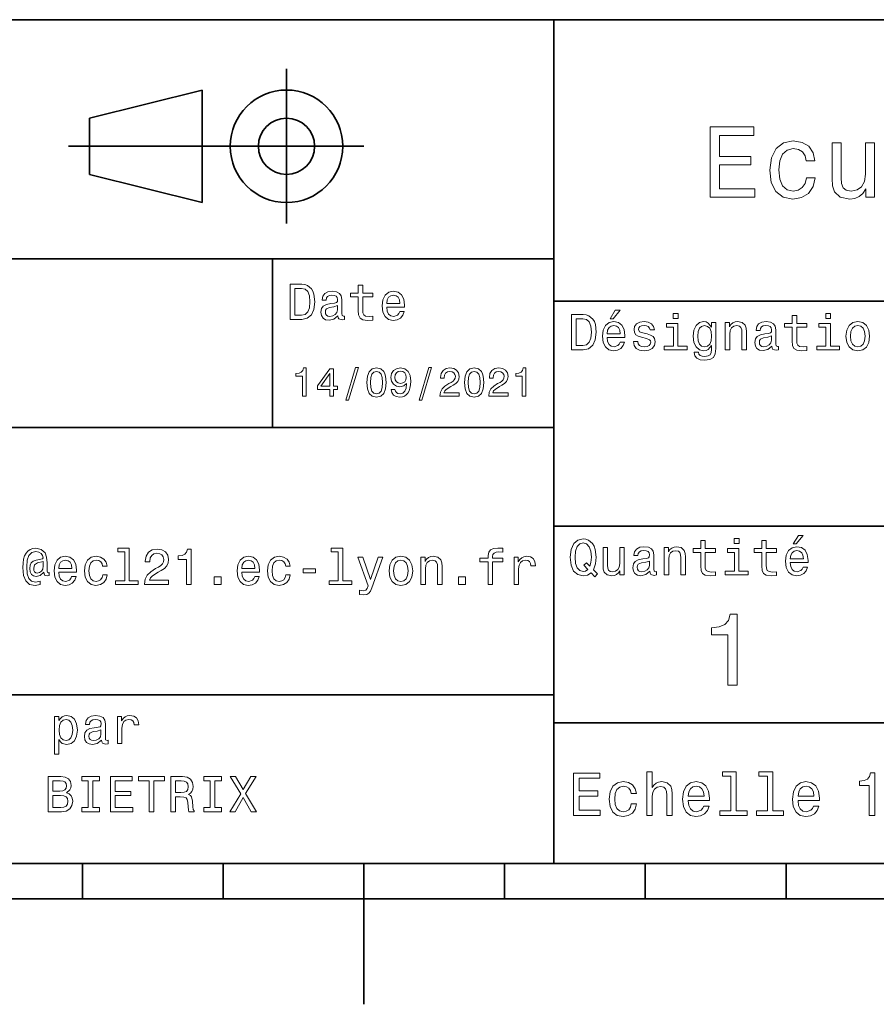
# Model space of a CAD drawing. Extents: x 0 to 297, y 0 to 210.
# Tile 4 of 7: x 124 to 185, y 0 to 70. Entities that reach past the tile are written whole.
import ezdxf

# ---------------------------------------------------------------- set-up
doc = ezdxf.new("R2010")
doc.units = 0

msp = doc.modelspace()

# ---------------------------------------------------------------- linework, layer by layer
at = {"color": 7, "lineweight": 35}
for p, q in [((97, 70), (287, 70)), ((162, 10), (162, 70)), ((127.5, 61), (148.5, 61)), ((97, 53), (162, 53)), ((162, 50), (287, 50)), ((97, 41), (162, 41)), ((162, 34), (287, 34)), ((97, 22), (162, 22)), ((162, 20), (287, 20)), ((10, 10), (287, 10)), ((97, 10), (287, 10)), ((98.5, 7.5), (198.5, 7.5))]:
    msp.add_line(p, q, dxfattribs=at)
at = {"color": 7, "lineweight": 35, "ltscale": 0.275}
msp.add_line((143, 55.5), (143, 66.5), dxfattribs=at)
at = {"color": 7, "lineweight": 35, "ltscale": 0.206155}
for p, q in [((129, 63), (137, 65)), ((137, 57), (129, 59))]:
    msp.add_line(p, q, dxfattribs=at)
at = {"color": 7, "lineweight": 35, "ltscale": 0.2}
msp.add_line((137, 65), (137, 57), dxfattribs=at)
at = {"color": 7, "lineweight": 35, "ltscale": 0.1}
msp.add_line((129, 59), (129, 63), dxfattribs=at)
at = {"color": 7, "lineweight": 35, "ltscale": 0.3}
msp.add_line((142, 41), (142, 53), dxfattribs=at)
at = {"color": 7, "lineweight": 35, "ltscale": 0.0625}
for p, q in [((128.5, 10), (128.5, 7.5)), ((138.5, 10), (138.5, 7.5)), ((158.5, 10), (158.5, 7.5)), ((168.5, 10), (168.5, 7.5)), ((178.5, 10), (178.5, 7.5))]:
    msp.add_line(p, q, dxfattribs=at)
at = {"color": 7, "lineweight": 35, "ltscale": 0.25}
msp.add_line((148.5, 10), (148.5, 0), dxfattribs=at)
at = {"color": 7, "lineweight": 13}
for points in [[(173.109512, 57.381123), (176.279541, 57.381123), (176.279541, 57.986309), (173.772339, 57.986309), (173.772339, 59.679394), (176.005768, 59.679394), (176.005768, 60.277374), (173.772339, 60.277374), (173.772339, 61.775936), (176.221893, 61.775936), (176.221893, 62.381123), (173.109512, 62.381123)], [(179.932281, 59.967579), (180.559082, 59.967579), (180.429398, 60.543945), (180.119598, 60.997837), (179.636887, 61.278816), (179.010086, 61.386887), (178.318436, 61.242794), (177.792511, 60.839336), (177.46109, 60.183716), (177.345825, 59.304752), (177.453888, 58.432995), (177.778091, 57.78458), (178.289627, 57.381123), (178.988464, 57.244236), (179.608063, 57.352303), (180.090775, 57.6549), (180.42218, 58.130402), (180.566284, 58.764408), (179.96109, 58.764408), (179.853027, 58.36095), (179.651291, 58.058357), (179.363113, 57.871037), (179.010086, 57.8134), (178.570602, 57.907059), (178.253601, 58.195244), (178.059082, 58.663544), (177.994232, 59.326366), (178.059082, 59.974781), (178.260803, 60.443081), (178.585007, 60.731266), (179.010086, 60.83213), (179.38472, 60.767288), (179.66571, 60.601585), (179.853027, 60.327808)], [(184.788177, 61.25), (184.154175, 61.25), (184.154175, 59.016571), (184.082123, 58.497837), (183.873199, 58.123196), (183.548996, 57.892651), (183.123917, 57.820602), (182.785294, 57.878242), (182.569168, 58.051151), (182.446686, 58.346542), (182.417862, 58.764408), (182.417862, 61.25), (181.783859, 61.25), (181.783859, 58.706772), (181.805481, 58.195244), (181.942368, 57.770172), (182.360229, 57.381123), (183.030258, 57.244236), (183.390488, 57.294666), (183.700287, 57.424351), (183.966858, 57.647694), (184.182999, 57.971901), (184.182999, 57.381123), (184.788177, 57.381123)], [(144.080688, 51.190563), (143.248566, 51.190563), (143.248566, 48.690563), (144.080688, 48.690563), (144.473343, 48.769814), (144.765137, 49.011169), (144.945251, 49.40382), (145.010086, 49.940563), (144.952454, 50.488113), (144.880402, 50.70425), (144.779541, 50.877163), (144.487747, 51.111313), (144.296829, 51.168949)], [(148.100861, 50.289986), (148.100861, 49.320965), (148.122482, 49.007565), (148.223343, 48.791428), (148.425079, 48.665348), (148.767288, 48.62212), (149.141937, 48.640129), (149.141937, 48.913906), (148.868149, 48.892292), (148.619598, 48.921112), (148.486313, 49.011169), (148.42868, 49.162464), (148.417862, 49.375), (148.417862, 50.289986), (149.141937, 50.289986), (149.141937, 50.560158), (148.417862, 50.560158), (148.417862, 51.125721), (148.100861, 51.125721), (148.100861, 50.560158), (147.553314, 50.560158), (147.553314, 50.289986)], [(144.055481, 50.891571), (144.329254, 50.837536), (144.516571, 50.671829), (144.628235, 50.376442), (144.664261, 49.940563), (144.624634, 49.519093), (144.51297, 49.223705), (144.322052, 49.047192), (144.055481, 48.989555), (143.583572, 48.989555), (143.583572, 50.891571)], [(146.656342, 48.942726), (146.656342, 48.931919), (146.674347, 48.809441), (146.728394, 48.722984), (146.955338, 48.654541), (147.131851, 48.683357), (147.131851, 48.928314), (147.056198, 48.917507), (146.955338, 48.96434), (146.937317, 49.108429), (146.937317, 50.109871), (146.894089, 50.365635), (146.768005, 50.54575), (146.548264, 50.65382), (146.23848, 50.693443), (145.935883, 50.650219), (145.71254, 50.52774), (145.572052, 50.336815), (145.525223, 50.084656), (145.525223, 50.063042), (145.809799, 50.063042), (145.835022, 50.21434), (145.914261, 50.322407), (146.043945, 50.387249), (146.227661, 50.412464), (146.404175, 50.394455), (146.530258, 50.34042), (146.605911, 50.246758), (146.631119, 50.117077), (146.616714, 49.965778), (146.559082, 49.890129), (146.414978, 49.854107), (146.144806, 49.825291), (145.835022, 49.760448), (145.61528, 49.645176), (145.485596, 49.465057), (145.445969, 49.19849), (145.481995, 48.960735), (145.593658, 48.784222), (145.773773, 48.67255), (146.022339, 48.632927), (146.357346, 48.708576)], [(150.121765, 49.565922), (151.389771, 49.565922), (151.393372, 49.713619), (151.335739, 50.127884), (151.177231, 50.437683), (150.925079, 50.625), (150.590057, 50.693443), (150.262253, 50.621399), (150.010086, 50.41967), (149.847977, 50.091862), (149.790344, 49.659584), (149.844376, 49.216499), (150.006485, 48.892292), (150.255051, 48.690563), (150.579254, 48.62212), (150.860229, 48.668949), (151.090775, 48.791428), (151.260086, 48.98595), (151.357346, 49.245319), (151.043945, 49.245319), (150.979111, 49.101227), (150.885452, 48.993156), (150.618881, 48.9067), (150.413544, 48.946327), (150.258652, 49.072407), (150.157776, 49.27774), (150.121765, 49.555115)], [(150.121765, 49.832493), (150.161377, 50.081055), (150.258652, 50.264771), (150.406342, 50.376442), (150.600861, 50.416069), (150.791794, 50.376442), (150.939484, 50.264771), (151.029541, 50.081055), (151.061966, 49.832493)], [(146.620316, 49.367798), (146.577087, 49.180477), (146.461823, 49.036385), (146.28891, 48.942726), (146.07637, 48.910305), (145.939484, 48.928314), (145.842224, 48.98595), (145.780975, 49.086815), (145.76297, 49.227306), (145.777374, 49.353386), (145.835022, 49.443443), (146.065567, 49.544312), (146.357346, 49.587536), (146.620316, 49.673992)], [(164.080688, 49.030979), (163.248566, 49.030979), (163.248566, 46.530979), (164.080688, 46.530979), (164.473343, 46.610229), (164.765137, 46.851585), (164.945251, 47.244236), (165.010086, 47.780979), (164.952454, 48.328529), (164.880402, 48.544666), (164.779541, 48.717579), (164.487747, 48.951729), (164.296829, 49.009365)], [(166.004318, 48.728386), (166.216858, 48.728386), (166.717575, 49.340778), (166.364548, 49.340778)], [(170.824203, 49.117435), (170.489197, 49.117435), (170.489197, 48.757202), (170.824203, 48.757202)], [(181.667145, 49.117435), (181.332138, 49.117435), (181.332138, 48.757202), (181.667145, 48.757202)], [(164.055481, 48.731987), (164.329254, 48.677952), (164.516571, 48.512245), (164.628235, 48.216858), (164.664261, 47.780979), (164.624634, 47.359509), (164.51297, 47.064121), (164.322052, 46.887608), (164.055481, 46.829971), (163.583572, 46.829971), (163.583572, 48.731987)], [(165.784576, 47.406338), (167.052597, 47.406338), (167.056198, 47.554035), (166.998566, 47.9683), (166.840057, 48.278099), (166.587891, 48.465416), (166.252884, 48.533859), (165.925079, 48.461815), (165.672913, 48.260086), (165.510803, 47.932278), (165.453171, 47.5), (165.507202, 47.056915), (165.669312, 46.732708), (165.917862, 46.530979), (166.242081, 46.462536), (166.523056, 46.509365), (166.753601, 46.631844), (166.922913, 46.826366), (167.020172, 47.085735), (166.706772, 47.085735), (166.641937, 46.941643), (166.548264, 46.833572), (166.281708, 46.747116), (166.07637, 46.786743), (165.921463, 46.912823), (165.820602, 47.118156), (165.784576, 47.395531)], [(168.623199, 47.658501), (168.317001, 47.730545), (168.090057, 47.8134), (168.014404, 47.982708), (168.036026, 48.101585), (168.111664, 48.188038), (168.234146, 48.242073), (168.41066, 48.263687), (168.579971, 48.242073), (168.713257, 48.177231), (168.799713, 48.079971), (168.835739, 47.950287), (169.145538, 47.950287), (169.145538, 47.957493), (169.091492, 48.191643), (168.943802, 48.375359), (168.713257, 48.490635), (168.41066, 48.533859), (168.104462, 48.490635), (167.881119, 48.371758), (167.740631, 48.195244), (167.697403, 47.971901), (167.729828, 47.755764), (167.830688, 47.604465), (167.996399, 47.496399), (168.237747, 47.42075), (168.590775, 47.334293), (168.806915, 47.244236), (168.864548, 47.172188), (168.886169, 47.064121), (168.853745, 46.930836), (168.767288, 46.829971), (168.626801, 46.765129), (168.439484, 46.743515), (168.241348, 46.765129), (168.09726, 46.840778), (168, 46.963257), (167.960373, 47.132565), (167.654175, 47.132565), (167.704605, 46.844379), (167.85231, 46.635445), (168.086456, 46.509365), (168.41066, 46.462536), (168.749283, 46.509365), (168.997833, 46.635445), (169.149139, 46.837173), (169.203171, 47.100143), (169.163544, 47.327087), (169.05188, 47.481987), (168.868149, 47.582851)], [(170.8134, 46.79755), (170.8134, 48.400574), (169.999283, 48.400574), (169.999283, 48.130402), (170.496399, 48.130402), (170.496399, 46.79755), (169.847977, 46.79755), (169.847977, 46.530979), (171.469025, 46.530979), (171.469025, 46.79755)], [(173.518738, 46.617435), (173.518738, 48.465416), (173.216141, 48.465416), (173.216141, 48.152016), (172.967575, 48.4366), (172.816284, 48.508644), (172.646973, 48.533859), (172.340775, 48.461815), (172.103027, 48.260086), (171.94812, 47.935879), (171.894089, 47.5), (171.94812, 47.060516), (172.103027, 46.736309), (172.340775, 46.530979), (172.646973, 46.462536), (172.819885, 46.487751), (172.963974, 46.552593), (173.216141, 46.826366), (173.216141, 46.552593), (173.187317, 46.336456), (173.108063, 46.181557), (172.956772, 46.091499), (172.729828, 46.059078), (172.531708, 46.080692), (172.391205, 46.134727), (172.30835, 46.228386), (172.283142, 46.354465), (171.976944, 46.354465), (171.976944, 46.340057), (172.023773, 46.109509), (172.167862, 45.9366), (172.398407, 45.824928), (172.711823, 45.785301), (173.086456, 45.839336), (173.335022, 45.990635), (173.47551, 46.253601)], [(174.181549, 46.530979), (174.498566, 46.530979), (174.498566, 47.647694), (174.530975, 47.903458), (174.635452, 48.090778), (174.797546, 48.206051), (175.013687, 48.249279), (175.1866, 48.213257), (175.294662, 48.115993), (175.348709, 47.953888), (175.366714, 47.737751), (175.366714, 46.530979), (175.683716, 46.530979), (175.683716, 47.802593), (175.669312, 48.058357), (175.604462, 48.270893), (175.391937, 48.465416), (175.060516, 48.533859), (174.876801, 48.508644), (174.721909, 48.440201), (174.588623, 48.324928), (174.484146, 48.170029), (174.484146, 48.465416), (174.181549, 48.465416)], [(177.499283, 46.783142), (177.499283, 46.772335), (177.517288, 46.649857), (177.57132, 46.5634), (177.798264, 46.494957), (177.974777, 46.523773), (177.974777, 46.76873), (177.899139, 46.757923), (177.798264, 46.804756), (177.780258, 46.948845), (177.780258, 47.950287), (177.73703, 48.206051), (177.610947, 48.386166), (177.391205, 48.494236), (177.081406, 48.533859), (176.778824, 48.490635), (176.555481, 48.368156), (176.414978, 48.177231), (176.368149, 47.925072), (176.368149, 47.903458), (176.65274, 47.903458), (176.677948, 48.054756), (176.757202, 48.162823), (176.886887, 48.227665), (177.070602, 48.25288), (177.247116, 48.234871), (177.373199, 48.180836), (177.448853, 48.087173), (177.47406, 47.957493), (177.459656, 47.806194), (177.402023, 47.730545), (177.257919, 47.694523), (176.987747, 47.665707), (176.677948, 47.600864), (176.458206, 47.485592), (176.328537, 47.305473), (176.28891, 47.038906), (176.324921, 46.801151), (176.4366, 46.624638), (176.616714, 46.512966), (176.86528, 46.473343), (177.200287, 46.548992)], [(178.943802, 48.130402), (178.943802, 47.161381), (178.965424, 46.84798), (179.066284, 46.631844), (179.268005, 46.505764), (179.610229, 46.462536), (179.984863, 46.480545), (179.984863, 46.754322), (179.71109, 46.732708), (179.46254, 46.761528), (179.329254, 46.851585), (179.271606, 47.00288), (179.260803, 47.215416), (179.260803, 48.130402), (179.984863, 48.130402), (179.984863, 48.400574), (179.260803, 48.400574), (179.260803, 48.966137), (178.943802, 48.966137), (178.943802, 48.400574), (178.396255, 48.400574), (178.396255, 48.130402)], [(181.656342, 46.79755), (181.656342, 48.400574), (180.842224, 48.400574), (180.842224, 48.130402), (181.33934, 48.130402), (181.33934, 46.79755), (180.690918, 46.79755), (180.690918, 46.530979), (182.311966, 46.530979), (182.311966, 46.79755)], [(182.762253, 47.496399), (182.819885, 47.056915), (182.985596, 46.732708), (183.248566, 46.530979), (183.601593, 46.462536), (183.951004, 46.530979), (184.213974, 46.729107), (184.379684, 47.053314), (184.440918, 47.496399), (184.379684, 47.935879), (184.213974, 48.263687), (183.951004, 48.461815), (183.601593, 48.533859), (183.248566, 48.461815), (182.985596, 48.260086), (182.819885, 47.935879)], [(165.784576, 47.672909), (165.824203, 47.921471), (165.921463, 48.105186), (166.069168, 48.216858), (166.263687, 48.256485), (166.454605, 48.216858), (166.60231, 48.105186), (166.692368, 47.921471), (166.724777, 47.672909)], [(172.221909, 47.5), (172.254318, 47.820606), (172.351593, 48.058357), (172.502884, 48.198845), (172.704605, 48.249279), (172.917145, 48.198845), (173.075653, 48.058357), (173.172913, 47.820606), (173.208939, 47.5), (173.172913, 47.172188), (173.075653, 46.938038), (172.917145, 46.793949), (172.704605, 46.747116), (172.502884, 46.793949), (172.351593, 46.938038), (172.254318, 47.175793)], [(183.086456, 47.5), (183.118881, 47.824207), (183.219742, 48.058357), (183.381851, 48.20245), (183.601593, 48.25288), (183.817719, 48.20245), (183.979828, 48.061958), (184.080688, 47.824207), (184.116714, 47.5), (184.080688, 47.172188), (183.979828, 46.934437), (183.817719, 46.790344), (183.601593, 46.743515), (183.381851, 46.790344), (183.219742, 46.934437), (183.118881, 47.172188)], [(177.463257, 47.208214), (177.420029, 47.020893), (177.304749, 46.876801), (177.131851, 46.783142), (176.919312, 46.750721), (176.782425, 46.76873), (176.68515, 46.826366), (176.623917, 46.927231), (176.605911, 47.067722), (176.620316, 47.193802), (176.677948, 47.283859), (176.908508, 47.384727), (177.200287, 47.427952), (177.463257, 47.514408)], [(144.14122, 43.224785), (144.403458, 43.224785), (144.403458, 45.239193), (144.207504, 45.239193), (144.155624, 45.0634), (144.05188, 44.945248), (143.893372, 44.876083), (143.674362, 44.853027), (143.674362, 44.648415), (144.14122, 44.648415)], [(146.086456, 43.224785), (146.345825, 43.224785), (146.345825, 43.720463), (146.631134, 43.720463), (146.631134, 43.951008), (146.345825, 43.951008), (146.345825, 45.181557), (146.083572, 45.181557), (145.207504, 43.974064), (145.207504, 43.720463), (146.086456, 43.720463)], [(145.44957, 43.951008), (146.086456, 44.847263), (146.086456, 43.951008)], [(147.213257, 42.956772), (147.412109, 42.956772), (148.109512, 45.279541), (147.907791, 45.279541)], [(148.703171, 44.201729), (148.746399, 43.749279), (148.881851, 43.426514), (149.097992, 43.230549), (149.397705, 43.167149), (149.694534, 43.230549), (149.910675, 43.426514), (150.043228, 43.749279), (150.08934, 44.201729), (150.043228, 44.651299), (149.98848, 44.829971), (149.910675, 44.976948), (149.694534, 45.172913), (149.397705, 45.239193), (149.097992, 45.172913), (148.881851, 44.974064), (148.746399, 44.651299)], [(148.979828, 44.201729), (149.002884, 44.550434), (149.074936, 44.801155), (149.20462, 44.948128), (149.397705, 45), (149.587906, 44.948128), (149.71759, 44.801155), (149.789627, 44.550434), (149.812683, 44.201729), (149.789627, 43.850143), (149.71759, 43.599426), (149.587906, 43.45245), (149.397705, 43.403458), (149.20462, 43.45245), (149.074936, 43.599426), (149.002884, 43.850143)], [(150.440933, 43.720463), (150.484161, 43.492798), (150.608078, 43.317005), (150.804047, 43.207493), (151.0634, 43.167149), (151.233429, 43.187321), (151.386169, 43.239193), (151.515854, 43.328529), (151.625366, 43.455334), (151.711823, 43.613834), (151.775223, 43.809799), (151.812683, 44.034584), (151.827087, 44.293949), (151.778107, 44.700291), (151.636887, 44.99712), (151.412109, 45.175793), (151.103745, 45.239193), (150.821335, 45.187321), (150.608078, 45.048992), (150.469742, 44.835735), (150.42363, 44.567726), (150.469742, 44.291069), (150.605194, 44.080692), (150.806915, 43.948128), (151.0634, 43.9049), (151.334305, 43.959656), (151.53891, 44.126801), (151.492798, 43.806919), (151.400574, 43.57925), (151.259369, 43.443806), (151.066284, 43.400578), (150.916428, 43.42075), (150.806915, 43.48415), (150.734879, 43.585014), (150.706055, 43.720463)], [(150.703171, 44.570606), (150.731995, 44.749279), (150.812683, 44.890491), (150.939484, 44.979828), (151.103745, 45.011528), (151.273773, 44.979828), (151.403458, 44.890491), (151.484161, 44.752163), (151.515854, 44.573486), (151.484161, 44.391933), (151.403458, 44.256485), (151.270905, 44.172913), (151.095108, 44.144093), (150.9366, 44.172913), (150.812683, 44.256485), (150.731995, 44.38905)], [(152.417877, 42.956772), (152.616714, 42.956772), (153.314133, 45.279541), (153.112396, 45.279541)], [(153.899139, 43.224785), (155.273773, 43.224785), (155.273773, 43.472622), (154.187317, 43.472622), (154.247849, 43.60807), (154.351593, 43.720463), (154.671478, 43.925072), (154.841507, 44.011528), (155.031708, 44.135448), (155.167145, 44.279541), (155.244965, 44.44957), (155.273773, 44.642651), (155.224792, 44.884727), (155.08934, 45.074928), (154.881851, 45.195965), (154.613831, 45.239193), (154.337173, 45.190201), (154.126801, 45.054756), (153.991364, 44.838619), (153.945251, 44.553314), (153.945251, 44.51297), (154.207504, 44.51297), (154.207504, 44.536022), (154.233429, 44.731991), (154.311249, 44.876083), (154.435165, 44.9683), (154.599426, 45), (154.766571, 44.971184), (154.890488, 44.899136), (154.971191, 44.786743), (155, 44.645535), (154.979828, 44.51297), (154.925079, 44.400578), (154.832855, 44.302593), (154.706055, 44.216141), (154.536026, 44.12392), (154.253601, 43.945248), (154.054764, 43.755043), (153.9366, 43.524498), (153.899139, 43.233429)], [(155.642654, 44.201729), (155.685883, 43.749279), (155.821335, 43.426514), (156.037476, 43.230549), (156.337173, 43.167149), (156.634003, 43.230549), (156.850143, 43.426514), (156.982712, 43.749279), (157.028824, 44.201729), (156.982712, 44.651299), (156.927963, 44.829971), (156.850143, 44.976948), (156.634003, 45.172913), (156.337173, 45.239193), (156.037476, 45.172913), (155.821335, 44.974064), (155.685883, 44.651299)], [(155.919312, 44.201729), (155.942368, 44.550434), (156.01442, 44.801155), (156.144104, 44.948128), (156.337173, 45), (156.527374, 44.948128), (156.657059, 44.801155), (156.729111, 44.550434), (156.752167, 44.201729), (156.729111, 43.850143), (156.657059, 43.599426), (156.527374, 43.45245), (156.337173, 43.403458), (156.144104, 43.45245), (156.01442, 43.599426), (155.942368, 43.850143)], [(157.368881, 43.224785), (158.743515, 43.224785), (158.743515, 43.472622), (157.657059, 43.472622), (157.71759, 43.60807), (157.821335, 43.720463), (158.14122, 43.925072), (158.311249, 44.011528), (158.50145, 44.135448), (158.636887, 44.279541), (158.714706, 44.44957), (158.743515, 44.642651), (158.694534, 44.884727), (158.559082, 45.074928), (158.351593, 45.195965), (158.083572, 45.239193), (157.806915, 45.190201), (157.596542, 45.054756), (157.461105, 44.838619), (157.414993, 44.553314), (157.414993, 44.51297), (157.677231, 44.51297), (157.677231, 44.536022), (157.703171, 44.731991), (157.780991, 44.876083), (157.904907, 44.9683), (158.069168, 45), (158.236313, 44.971184), (158.360229, 44.899136), (158.440918, 44.786743), (158.469742, 44.645535), (158.44957, 44.51297), (158.394821, 44.400578), (158.302597, 44.302593), (158.175797, 44.216141), (158.005768, 44.12392), (157.723343, 43.945248), (157.524506, 43.755043), (157.406342, 43.524498), (157.368881, 43.233429)], [(159.755051, 43.224785), (160.017288, 43.224785), (160.017288, 45.239193), (159.821335, 45.239193), (159.769455, 45.0634), (159.66571, 44.945248), (159.507202, 44.876083), (159.288193, 44.853027), (159.288193, 44.648415), (159.755051, 44.648415)], [(164.642654, 30.685879), (164.916428, 30.401297), (165.107346, 30.592218), (164.811966, 30.894812), (164.963257, 31.305475), (165.010086, 31.780979), (164.941635, 32.339336), (164.862396, 32.56628), (164.757919, 32.753601), (164.46254, 33.009365), (164.282425, 33.074207), (164.08429, 33.099422), (163.702454, 33.009365), (163.41066, 32.757202), (163.223343, 32.342937), (163.158508, 31.780979), (163.223343, 31.219019), (163.407059, 30.804754), (163.698853, 30.54899), (164.08429, 30.462536), (164.39769, 30.520172)], [(172.438034, 32.130402), (172.438034, 31.161383), (172.459656, 30.847982), (172.560516, 30.631844), (172.762253, 30.505762), (173.104462, 30.462536), (173.479111, 30.480547), (173.479111, 30.754322), (173.205338, 30.732708), (172.956772, 30.761526), (172.823486, 30.851583), (172.765854, 31.002882), (172.755035, 31.215418), (172.755035, 32.130402), (173.479111, 32.130402), (173.479111, 32.400574), (172.755035, 32.400574), (172.755035, 32.966137), (172.438034, 32.966137), (172.438034, 32.400574), (171.890488, 32.400574), (171.890488, 32.130402)], [(175.161377, 33.117435), (174.82637, 33.117435), (174.82637, 32.757202), (175.161377, 32.757202)], [(176.775223, 32.130402), (176.775223, 31.161383), (176.796829, 30.847982), (176.89769, 30.631844), (177.099426, 30.505762), (177.44165, 30.462536), (177.816284, 30.480547), (177.816284, 30.754322), (177.542511, 30.732708), (177.293945, 30.761526), (177.16066, 30.851583), (177.103027, 31.002882), (177.092224, 31.215418), (177.092224, 32.130402), (177.816284, 32.130402), (177.816284, 32.400574), (177.092224, 32.400574), (177.092224, 32.966137), (176.775223, 32.966137), (176.775223, 32.400574), (176.227661, 32.400574), (176.227661, 32.130402)], [(179.015854, 32.728386), (179.228394, 32.728386), (179.729111, 33.340778), (179.376083, 33.340778)], [(126.130409, 30.487751), (126.130409, 30.696686), (126.072769, 30.685879), (126.004326, 30.711094), (125.982712, 30.786743), (125.982712, 31.377522), (125.953896, 31.795389), (125.838623, 32.105186), (125.568451, 32.335735), (125.190201, 32.418587), (124.970467, 32.396973), (124.783142, 32.33213), (124.62104, 32.224064), (124.491356, 32.072765), (124.390495, 31.881844), (124.318451, 31.647694), (124.275223, 31.366714), (124.260811, 31.049711), (124.311241, 30.491354), (124.473343, 30.0951), (124.743515, 29.857347), (125.128967, 29.7817), (125.481995, 29.839336), (125.481995, 30.077089), (125.172195, 30.019451), (124.873199, 30.08069), (124.675079, 30.278818), (124.567001, 30.613832), (124.534584, 31.100143), (124.57061, 31.575647), (124.693085, 31.914265), (124.891212, 32.119595), (125.179398, 32.188038), (125.399139, 32.148415), (125.561241, 32.054756), (125.662109, 31.914265), (125.698128, 31.752161), (125.658508, 31.672911), (125.550438, 31.636887), (125.197411, 31.582851), (125.002884, 31.503601), (124.862396, 31.381123), (124.779541, 31.211815), (124.754326, 30.988472), (124.786743, 30.747118), (124.876801, 30.567001), (125.024498, 30.45533), (125.219025, 30.419308), (125.503601, 30.494957), (125.744965, 30.732708), (125.744965, 30.711094), (125.802597, 30.520172), (126.000725, 30.462536)], [(131.497849, 32.170029), (131.497849, 30.116714), (130.845825, 30.116714), (130.845825, 29.850143), (132.463257, 29.850143), (132.463257, 30.116714), (131.81485, 30.116714), (131.81485, 32.4366), (131.000732, 32.4366), (131.000732, 32.170029)], [(132.90274, 29.850143), (134.621033, 29.850143), (134.621033, 30.159943), (133.26297, 30.159943), (133.338623, 30.32925), (133.468307, 30.46974), (133.868164, 30.725504), (134.080688, 30.833572), (134.318451, 30.988472), (134.487762, 31.168587), (134.585022, 31.381123), (134.621033, 31.622478), (134.559799, 31.925072), (134.390503, 32.162823), (134.131134, 32.314121), (133.796112, 32.368156), (133.450287, 32.306915), (133.187317, 32.137608), (133.018021, 31.867435), (132.960388, 31.510807), (132.960388, 31.460375), (133.288193, 31.460375), (133.288193, 31.489193), (133.320618, 31.73415), (133.417877, 31.914265), (133.572769, 32.029537), (133.778107, 32.069164), (133.98703, 32.033142), (134.141937, 31.943083), (134.242798, 31.802593), (134.278824, 31.62608), (134.253601, 31.460375), (134.185165, 31.319883), (134.069885, 31.197405), (133.911392, 31.089336), (133.698853, 30.974062), (133.345825, 30.750719), (133.09726, 30.512968), (132.94957, 30.224783), (132.90274, 29.86095)], [(135.885452, 29.850143), (136.213257, 29.850143), (136.213257, 32.368156), (135.968307, 32.368156), (135.903458, 32.148415), (135.773773, 32.000721), (135.575653, 31.914265), (135.30188, 31.885447), (135.30188, 31.629683), (135.885452, 31.629683)], [(146.677948, 32.170029), (146.677948, 30.116714), (146.02594, 30.116714), (146.02594, 29.850143), (147.643372, 29.850143), (147.643372, 30.116714), (146.994949, 30.116714), (146.994949, 32.4366), (146.180832, 32.4366), (146.180832, 32.170029)], [(157.329956, 31.449568), (157.329956, 29.850143), (157.646973, 29.850143), (157.646973, 31.449568), (158.367432, 31.449568), (158.367432, 31.71974), (157.646973, 31.71974), (157.646973, 31.838615), (157.67218, 31.982708), (157.755035, 32.079971), (157.895523, 32.137608), (158.09726, 32.159222), (158.367432, 32.144814), (158.367432, 32.418587), (158.025208, 32.4366), (157.715408, 32.404179), (157.499268, 32.306915), (157.369583, 32.137608), (157.329956, 31.896254), (157.329956, 31.71974), (156.75, 31.71974), (156.75, 31.449568)], [(164.41571, 30.916426), (164.260803, 30.801151), (164.08429, 30.765129), (163.850143, 30.829971), (163.666428, 31.024494), (163.543945, 31.341497), (163.504318, 31.780979), (163.543945, 32.216858), (163.662827, 32.537464), (163.846542, 32.731987), (164.08429, 32.80043), (164.318451, 32.731987), (164.502167, 32.533859), (164.621033, 32.213257), (164.664261, 31.780979), (164.631851, 31.40634), (164.5634, 31.150576), (164.329254, 31.395533), (164.13472, 31.211815)], [(166.998566, 32.465416), (166.681549, 32.465416), (166.681549, 31.348703), (166.645538, 31.089336), (166.541061, 30.902016), (166.378967, 30.786743), (166.166428, 30.750719), (165.997116, 30.779539), (165.889053, 30.865993), (165.827805, 31.013687), (165.8134, 31.222622), (165.8134, 32.465416), (165.496399, 32.465416), (165.496399, 31.193804), (165.507202, 30.93804), (165.575653, 30.725504), (165.784576, 30.530979), (166.119598, 30.462536), (166.299713, 30.487751), (166.454605, 30.552593), (166.587891, 30.664265), (166.695969, 30.826368), (166.695969, 30.530979), (166.998566, 30.530979)], [(168.824921, 30.78314), (168.824921, 30.772333), (168.842941, 30.649855), (168.896973, 30.5634), (169.123917, 30.494957), (169.30043, 30.523775), (169.30043, 30.768732), (169.224777, 30.757925), (169.123917, 30.804754), (169.105911, 30.948847), (169.105911, 31.950287), (169.062683, 32.206051), (168.9366, 32.386166), (168.716858, 32.494236), (168.407059, 32.533859), (168.104462, 32.490635), (167.881119, 32.368156), (167.740631, 32.177231), (167.693802, 31.925072), (167.693802, 31.903458), (167.978394, 31.903458), (168.003601, 32.054756), (168.082855, 32.162823), (168.21254, 32.227665), (168.396255, 32.25288), (168.572769, 32.234871), (168.698853, 32.180836), (168.77449, 32.087173), (168.799713, 31.957493), (168.785309, 31.806194), (168.727661, 31.730547), (168.583572, 31.694523), (168.3134, 31.665705), (168.003601, 31.600864), (167.783859, 31.48559), (167.654175, 31.305475), (167.614548, 31.038904), (167.650574, 30.801151), (167.762253, 30.62464), (167.942368, 30.512968), (168.190918, 30.473343), (168.52594, 30.54899)], [(169.844376, 30.530979), (170.161377, 30.530979), (170.161377, 31.647694), (170.193802, 31.903458), (170.298279, 32.090778), (170.460373, 32.206051), (170.676514, 32.249279), (170.849426, 32.213257), (170.957489, 32.115993), (171.011536, 31.95389), (171.029541, 31.737751), (171.029541, 30.530979), (171.346542, 30.530979), (171.346542, 31.802593), (171.332138, 32.058357), (171.267288, 32.270893), (171.054749, 32.465416), (170.723343, 32.533859), (170.539627, 32.508644), (170.38472, 32.440201), (170.251434, 32.324928), (170.146973, 32.170029), (170.146973, 32.465416), (169.844376, 32.465416)], [(175.150574, 30.79755), (175.150574, 32.400574), (174.336456, 32.400574), (174.336456, 32.130402), (174.833572, 32.130402), (174.833572, 30.79755), (174.185165, 30.79755), (174.185165, 30.530979), (175.806198, 30.530979), (175.806198, 30.79755)], [(178.796112, 31.40634), (180.064117, 31.40634), (180.067719, 31.554033), (180.010086, 31.9683), (179.851593, 32.278099), (179.599426, 32.465416), (179.264404, 32.533859), (178.9366, 32.461815), (178.684433, 32.260086), (178.522339, 31.932276), (178.464691, 31.5), (178.518738, 31.056915), (178.680832, 30.732708), (178.929398, 30.530979), (179.253601, 30.462536), (179.534576, 30.509365), (179.765137, 30.631844), (179.934433, 30.826368), (180.031708, 31.085733), (179.718292, 31.085733), (179.653458, 30.941643), (179.559799, 30.833572), (179.293228, 30.747118), (179.087891, 30.786743), (178.932999, 30.912823), (178.832138, 31.118155), (178.796112, 31.395533)], [(178.796112, 31.672911), (178.835739, 31.921469), (178.932999, 32.105186), (179.080688, 32.216858), (179.275208, 32.256485), (179.466141, 32.216858), (179.613831, 32.105186), (179.703888, 31.921469), (179.736313, 31.672911)], [(126.80764, 30.725504), (128.075653, 30.725504), (128.079254, 30.873198), (128.021622, 31.287464), (127.863113, 31.597261), (127.610954, 31.784582), (127.27594, 31.853025), (126.948135, 31.780979), (126.695969, 31.57925), (126.533867, 31.25144), (126.476227, 30.819164), (126.530266, 30.37608), (126.692368, 30.051872), (126.940926, 29.850143), (127.265137, 29.7817), (127.546112, 29.828529), (127.776657, 29.951008), (127.945969, 30.145533), (128.043228, 30.404898), (127.729828, 30.404898), (127.664993, 30.260807), (127.571327, 30.152737), (127.304756, 30.066282), (127.099426, 30.105907), (126.944527, 30.231987), (126.843666, 30.437319), (126.80764, 30.714697)], [(126.80764, 30.992075), (126.847267, 31.240633), (126.944527, 31.424351), (127.092224, 31.536022), (127.286743, 31.575647), (127.477669, 31.536022), (127.625366, 31.424351), (127.715424, 31.240633), (127.747841, 30.992075)], [(129.930847, 31.143372), (130.244232, 31.143372), (130.179398, 31.431555), (130.024506, 31.658501), (129.783142, 31.79899), (129.469742, 31.853025), (129.123932, 31.780979), (128.860962, 31.57925), (128.695251, 31.25144), (128.637619, 30.811958), (128.69165, 30.37608), (128.853745, 30.051872), (129.109512, 29.850143), (129.458939, 29.7817), (129.768738, 29.835733), (130.010086, 29.987032), (130.175797, 30.224783), (130.247849, 30.541786), (129.945251, 30.541786), (129.89122, 30.340057), (129.790344, 30.188761), (129.646255, 30.0951), (129.469742, 30.066282), (129.25, 30.113111), (129.091507, 30.257204), (128.994247, 30.491354), (128.961823, 30.822765), (128.994247, 31.146973), (129.095108, 31.381123), (129.257202, 31.525215), (129.469742, 31.575647), (129.657059, 31.543226), (129.797562, 31.460375), (129.89122, 31.323486)], [(139.819168, 30.725504), (141.087173, 30.725504), (141.090775, 30.873198), (141.033142, 31.287464), (140.874634, 31.597261), (140.622482, 31.784582), (140.28746, 31.853025), (139.959656, 31.780979), (139.707489, 31.57925), (139.545395, 31.25144), (139.487747, 30.819164), (139.541779, 30.37608), (139.703888, 30.051872), (139.952454, 29.850143), (140.276657, 29.7817), (140.557632, 29.828529), (140.788177, 29.951008), (140.957489, 30.145533), (141.054749, 30.404898), (140.741364, 30.404898), (140.676514, 30.260807), (140.582855, 30.152737), (140.316284, 30.066282), (140.110947, 30.105907), (139.956055, 30.231987), (139.855194, 30.437319), (139.819168, 30.714697)], [(139.819168, 30.992075), (139.858795, 31.240633), (139.956055, 31.424351), (140.103745, 31.536022), (140.298279, 31.575647), (140.489197, 31.536022), (140.636887, 31.424351), (140.726944, 31.240633), (140.759369, 30.992075)], [(142.942368, 31.143372), (143.255768, 31.143372), (143.190918, 31.431555), (143.036026, 31.658501), (142.794662, 31.79899), (142.481262, 31.853025), (142.135437, 31.780979), (141.872482, 31.57925), (141.706772, 31.25144), (141.649139, 30.811958), (141.703171, 30.37608), (141.865265, 30.051872), (142.121033, 29.850143), (142.470459, 29.7817), (142.780258, 29.835733), (143.021606, 29.987032), (143.187317, 30.224783), (143.259369, 30.541786), (142.956772, 30.541786), (142.90274, 30.340057), (142.80188, 30.188761), (142.657776, 30.0951), (142.481262, 30.066282), (142.261536, 30.113111), (142.103027, 30.257204), (142.005768, 30.491354), (141.973343, 30.822765), (142.005768, 31.146973), (142.106628, 31.381123), (142.268738, 31.525215), (142.481262, 31.575647), (142.668579, 31.543226), (142.809082, 31.460375), (142.90274, 31.323486)], [(149.516571, 31.784582), (148.961807, 30.192362), (148.417862, 31.784582), (148.072037, 31.784582), (148.806915, 29.742075), (148.742065, 29.561958), (148.641205, 29.43948), (148.471893, 29.399855), (148.180115, 29.435879), (148.180115, 29.129683), (148.486313, 29.100864), (148.706055, 29.129683), (148.860947, 29.21974), (148.972626, 29.37464), (149.069885, 29.601583), (149.855179, 31.784582)], [(150.291061, 30.815561), (150.348694, 30.37608), (150.514404, 30.051872), (150.777374, 29.850143), (151.130402, 29.7817), (151.479828, 29.850143), (151.742798, 30.048271), (151.908493, 30.372478), (151.969727, 30.815561), (151.908493, 31.255043), (151.742798, 31.582851), (151.479828, 31.780979), (151.130402, 31.853025), (150.777374, 31.780979), (150.514404, 31.57925), (150.348694, 31.255043)], [(150.615265, 30.819164), (150.64769, 31.143372), (150.74855, 31.377522), (150.91066, 31.521614), (151.130402, 31.572046), (151.346542, 31.521614), (151.508636, 31.381123), (151.609497, 31.143372), (151.645523, 30.819164), (151.609497, 30.491354), (151.508636, 30.253601), (151.346542, 30.109509), (151.130402, 30.062679), (150.91066, 30.109509), (150.74855, 30.253601), (150.64769, 30.491354)], [(152.553314, 29.850143), (152.870316, 29.850143), (152.870316, 30.966858), (152.90274, 31.222622), (153.007202, 31.409943), (153.169312, 31.525215), (153.385437, 31.568443), (153.55835, 31.532419), (153.666412, 31.435158), (153.720459, 31.273054), (153.738464, 31.056915), (153.738464, 29.850143), (154.055466, 29.850143), (154.055466, 31.121758), (154.041061, 31.377522), (153.976227, 31.590057), (153.763687, 31.784582), (153.432266, 31.853025), (153.24855, 31.827808), (153.093658, 31.759365), (152.960373, 31.644091), (152.855896, 31.489193), (152.855896, 31.784582), (152.553314, 31.784582)], [(159.177948, 29.850143), (159.494949, 29.850143), (159.494949, 30.956051), (159.527374, 31.222622), (159.624634, 31.413544), (159.783127, 31.528818), (159.995667, 31.568443), (160.154175, 31.543226), (160.273041, 31.47118), (160.345093, 31.348701), (160.3703, 31.182997), (160.690918, 31.182997), (160.64769, 31.474783), (160.528809, 31.683718), (160.330688, 31.809797), (160.060516, 31.853025), (159.876801, 31.824207), (159.718292, 31.752161), (159.577805, 31.629683), (159.466125, 31.463976), (159.466125, 31.784582), (159.177948, 31.784582)], [(168.78891, 31.208212), (168.745682, 31.020893), (168.630402, 30.876801), (168.457489, 30.78314), (168.244965, 30.750719), (168.108063, 30.768732), (168.010803, 30.826368), (167.94957, 30.927233), (167.931549, 31.067722), (167.945969, 31.193804), (168.003601, 31.283861), (168.234146, 31.384726), (168.52594, 31.427954), (168.78891, 31.514408)], [(125.71254, 31.168587), (125.676514, 30.945244), (125.586456, 30.786743), (125.44957, 30.68948), (125.287468, 30.660662), (125.175797, 30.678673), (125.096542, 30.743515), (125.046112, 30.851583), (125.031708, 31.002882), (125.092941, 31.25144), (125.30188, 31.381123), (125.71254, 31.481987)], [(144.188751, 30.675072), (145.060516, 30.675072), (145.060516, 30.959654), (144.188751, 30.959654)], [(137.870316, 29.850143), (138.367432, 29.850143), (138.367432, 30.386887), (137.870316, 30.386887)], [(155.219009, 29.850143), (155.716125, 29.850143), (155.716125, 30.386887), (155.219009, 30.386887)], [(174.370316, 22.700289), (175.025925, 22.700289), (175.025925, 27.736313), (174.536011, 27.736313), (174.406326, 27.296831), (174.146973, 27.001442), (173.750717, 26.828531), (173.203171, 26.770893), (173.203171, 26.259367), (174.370316, 26.259367)], [(126.829254, 20.166426), (126.829254, 20.465418), (126.512253, 20.465418), (126.512253, 17.7817), (126.829254, 17.7817), (126.829254, 18.826368), (126.940926, 18.657061), (127.067009, 18.545389), (127.38401, 18.462536), (127.6866, 18.530979), (127.924355, 18.736311), (128.079254, 19.060518), (128.136887, 19.5), (128.079254, 19.935879), (127.924355, 20.260086), (127.6866, 20.461815), (127.38401, 20.533861), (127.211098, 20.512247), (127.0634, 20.443804), (126.937325, 20.328529)], [(129.847992, 18.78314), (129.847992, 18.772333), (129.865997, 18.649855), (129.920029, 18.5634), (130.146973, 18.494957), (130.323486, 18.523775), (130.323486, 18.768732), (130.247849, 18.757925), (130.146973, 18.804754), (130.128967, 18.948847), (130.128967, 19.950287), (130.085739, 20.206051), (129.959656, 20.386166), (129.739914, 20.494236), (129.430115, 20.533861), (129.127533, 20.490633), (128.904175, 20.368155), (128.763687, 20.177233), (128.716858, 19.925072), (128.716858, 19.903458), (129.00145, 19.903458), (129.026657, 20.054754), (129.105911, 20.162823), (129.235596, 20.227665), (129.419312, 20.252882), (129.595825, 20.234869), (129.721909, 20.180836), (129.797562, 20.087175), (129.822769, 19.957493), (129.808365, 19.806194), (129.750732, 19.730547), (129.606628, 19.694523), (129.336456, 19.665705), (129.026657, 19.600864), (128.806915, 19.48559), (128.677246, 19.305475), (128.637619, 19.038904), (128.67363, 18.801151), (128.785309, 18.62464), (128.965424, 18.512968), (129.213989, 18.473343), (129.548996, 18.54899)], [(130.986313, 18.530979), (131.303314, 18.530979), (131.303314, 19.636887), (131.335739, 19.903458), (131.432999, 20.094379), (131.591507, 20.209654), (131.804047, 20.249279), (131.96254, 20.224062), (132.081421, 20.152016), (132.153473, 20.029537), (132.17868, 19.863832), (132.499283, 19.863832), (132.456055, 20.155619), (132.337189, 20.364553), (132.139053, 20.490633), (131.868881, 20.533861), (131.685165, 20.505043), (131.526657, 20.432997), (131.386169, 20.310518), (131.274506, 20.144812), (131.274506, 20.465418), (130.986313, 20.465418)], [(127.329971, 18.747118), (127.117439, 18.793947), (126.96254, 18.93804), (126.86528, 19.17219), (126.832855, 19.5), (126.86528, 19.824207), (126.96254, 20.058357), (127.117439, 20.198847), (127.329971, 20.249279), (127.524498, 20.198847), (127.679398, 20.054754), (127.776657, 19.820604), (127.812683, 19.5), (127.776657, 19.175793), (127.679398, 18.93804), (127.524498, 18.793947)], [(129.811966, 19.208212), (129.768738, 19.020893), (129.653458, 18.876801), (129.48056, 18.78314), (129.268021, 18.750719), (129.131134, 18.768732), (129.033875, 18.826368), (128.972626, 18.927233), (128.95462, 19.067722), (128.969025, 19.193804), (129.026657, 19.283861), (129.257202, 19.384726), (129.548996, 19.427954), (129.811966, 19.514408)], [(127.354462, 15.041427), (127.606628, 15.25036), (127.671471, 15.39085), (127.693085, 15.563761), (127.646255, 15.833934), (127.50576, 16.028458), (127.278816, 16.147335), (126.961815, 16.190563), (126.072044, 16.190563), (126.072044, 13.690562), (127.012245, 13.690562), (127.34726, 13.740994), (127.595818, 13.888689), (127.750717, 14.122839), (127.804756, 14.439842), (127.772331, 14.652378), (127.685875, 14.828891), (127.545387, 14.958574)], [(128.907059, 13.993155), (128.445969, 13.993155), (128.445969, 13.690562), (129.69957, 13.690562), (129.69957, 13.993155), (129.238464, 13.993155), (129.238464, 15.887968), (129.69957, 15.887968), (129.69957, 16.190563), (128.445969, 16.190563), (128.445969, 15.887968), (128.907059, 15.887968)], [(130.484863, 13.690562), (132.069885, 13.690562), (132.069885, 13.993155), (130.816284, 13.993155), (130.816284, 14.839698), (131.932999, 14.839698), (131.932999, 15.138689), (130.816284, 15.138689), (130.816284, 15.887968), (132.041061, 15.887968), (132.041061, 16.190563), (130.484863, 16.190563)], [(133.244232, 13.690562), (133.575653, 13.690562), (133.575653, 15.887968), (134.332138, 15.887968), (134.332138, 16.190563), (132.484146, 16.190563), (132.484146, 15.887968), (133.244232, 15.887968)], [(134.775208, 13.690562), (135.110229, 13.690562), (135.110229, 14.746037), (135.452454, 14.746037), (135.704605, 14.73523), (135.863113, 14.684798), (135.94957, 14.565923), (135.985596, 14.353387), (136.003601, 14.029179), (136.025208, 13.816643), (136.068451, 13.690562), (136.446686, 13.690562), (136.446686, 13.759007), (136.363831, 13.859871), (136.335022, 14.047191), (136.309799, 14.450648), (136.248566, 14.74964), (136.16571, 14.8433), (136.036026, 14.911744), (136.180115, 15.001801), (136.280975, 15.127882), (136.345825, 15.286384), (136.367432, 15.477305), (136.317001, 15.7799), (136.172913, 16.006844), (135.93515, 16.143732), (135.610947, 16.190563), (134.775208, 16.190563)], [(137.581421, 13.993155), (137.120316, 13.993155), (137.120316, 13.690562), (138.373917, 13.690562), (138.373917, 13.993155), (137.912827, 13.993155), (137.912827, 15.887968), (138.373917, 15.887968), (138.373917, 16.190563), (137.120316, 16.190563), (137.120316, 15.887968), (137.581421, 15.887968)], [(138.96109, 13.690562), (139.33934, 13.690562), (139.912109, 14.70281), (140.495682, 13.690562), (140.877518, 13.690562), (140.095825, 14.976585), (140.837891, 16.194164), (140.47406, 16.194164), (139.922913, 15.268372), (139.382568, 16.194164), (139.004318, 16.194164), (139.742798, 14.972983)], [(163.393372, 13.428675), (165.295395, 13.428675), (165.295395, 13.791787), (163.791061, 13.791787), (163.791061, 14.807637), (165.131119, 14.807637), (165.131119, 15.166427), (163.791061, 15.166427), (163.791061, 16.065563), (165.260803, 16.065563), (165.260803, 16.428675), (163.393372, 16.428675)], [(168.610947, 13.428675), (168.991348, 13.428675), (168.991348, 14.768732), (169.030258, 15.075649), (169.155624, 15.300432), (169.350143, 15.438761), (169.609512, 15.490635), (169.817001, 15.447407), (169.946686, 15.330692), (170.011536, 15.136168), (170.033142, 14.876801), (170.033142, 13.428675), (170.413544, 13.428675), (170.413544, 14.954612), (170.396255, 15.261528), (170.318451, 15.516571), (170.0634, 15.75), (169.66571, 15.832133), (169.44957, 15.801874), (169.263687, 15.719741), (169.108063, 15.590058), (168.991348, 15.412825), (168.991348, 16.532421), (168.610947, 16.532421)], [(174.572052, 16.212536), (174.572052, 13.748559), (173.789627, 13.748559), (173.789627, 13.428675), (175.730545, 13.428675), (175.730545, 13.748559), (174.952454, 13.748559), (174.952454, 16.532421), (173.97551, 16.532421), (173.97551, 16.212536)], [(177.174347, 16.212536), (177.174347, 13.748559), (176.391937, 13.748559), (176.391937, 13.428675), (178.332855, 13.428675), (178.332855, 13.748559), (177.554749, 13.748559), (177.554749, 16.532421), (176.577805, 16.532421), (176.577805, 16.212536)], [(184.416412, 13.428675), (184.809784, 13.428675), (184.809784, 16.450289), (184.515839, 16.450289), (184.438034, 16.1866), (184.28241, 16.009367), (184.044662, 15.905621), (183.716125, 15.871038), (183.716125, 15.564121), (184.416412, 15.564121)], [(126.893372, 15.153098), (126.403458, 15.153098), (126.403458, 15.891571), (126.922188, 15.891571), (127.116714, 15.869957), (127.253601, 15.805116), (127.336456, 15.693444), (127.365273, 15.527738), (127.332855, 15.362032), (127.246399, 15.246758), (127.098701, 15.174712)], [(135.517288, 15.884366), (135.73703, 15.862753), (135.891937, 15.794309), (135.989197, 15.668228), (136.021606, 15.470101), (135.985596, 15.261168), (135.888336, 15.135087), (135.722626, 15.070246), (135.495682, 15.052234), (135.110229, 15.052234), (135.110229, 15.884366)], [(167.48703, 14.980548), (167.863113, 14.980548), (167.785309, 15.326369), (167.599426, 15.598703), (167.309799, 15.767292), (166.933716, 15.832133), (166.518738, 15.745678), (166.203171, 15.503603), (166.004318, 15.110231), (165.935165, 14.582853), (166, 14.059798), (166.194519, 13.67075), (166.501434, 13.428675), (166.920746, 13.346542), (167.292511, 13.411384), (167.582138, 13.592939), (167.780975, 13.878242), (167.867432, 14.258646), (167.504318, 14.258646), (167.439484, 14.016571), (167.318451, 13.835014), (167.145538, 13.722623), (166.933716, 13.688041), (166.670029, 13.744237), (166.479828, 13.917148), (166.363113, 14.198127), (166.324203, 14.595821), (166.363113, 14.984871), (166.484146, 15.26585), (166.67868, 15.438761), (166.933716, 15.49928), (167.158508, 15.460375), (167.327087, 15.360951), (167.439484, 15.196686)], [(171.546112, 14.479107), (173.067719, 14.479107), (173.072052, 14.656341), (173.002884, 15.153459), (172.812683, 15.525217), (172.510086, 15.75), (172.108063, 15.832133), (171.714691, 15.745678), (171.412109, 15.503603), (171.217575, 15.110231), (171.148422, 14.591499), (171.213257, 14.059798), (171.407776, 13.67075), (171.706055, 13.428675), (172.095108, 13.346542), (172.432281, 13.402739), (172.708939, 13.549712), (172.912109, 13.783141), (173.028824, 14.09438), (172.65274, 14.09438), (172.574936, 13.92147), (172.46254, 13.791787), (172.142654, 13.688041), (171.896255, 13.735591), (171.710373, 13.886888), (171.58934, 14.133286), (171.546112, 14.466139)], [(171.546112, 14.798992), (171.593658, 15.097262), (171.710373, 15.317724), (171.887604, 15.45173), (172.121033, 15.49928), (172.350143, 15.45173), (172.527374, 15.317724), (172.635452, 15.097262), (172.674347, 14.798992)], [(179.353027, 14.479107), (180.874634, 14.479107), (180.878967, 14.656341), (180.809799, 15.153459), (180.619598, 15.525217), (180.317001, 15.75), (179.914978, 15.832133), (179.521606, 15.745678), (179.219025, 15.503603), (179.02449, 15.110231), (178.955338, 14.591499), (179.020172, 14.059798), (179.214691, 13.67075), (179.51297, 13.428675), (179.902023, 13.346542), (180.239197, 13.402739), (180.515854, 13.549712), (180.719025, 13.783141), (180.835739, 14.09438), (180.459656, 14.09438), (180.381851, 13.92147), (180.269455, 13.791787), (179.94957, 13.688041), (179.703171, 13.735591), (179.517288, 13.886888), (179.396255, 14.133286), (179.353027, 14.466139)], [(179.353027, 14.798992), (179.400574, 15.097262), (179.517288, 15.317724), (179.694519, 15.45173), (179.927948, 15.49928), (180.157059, 15.45173), (180.33429, 15.317724), (180.442368, 15.097262), (180.481262, 14.798992)], [(126.972618, 13.989553), (126.403458, 13.989553), (126.403458, 14.850505), (126.940201, 14.850505), (127.167145, 14.825289), (127.329247, 14.74964), (127.426514, 14.619957), (127.458931, 14.432637), (127.426514, 14.23451), (127.336456, 14.097623), (127.185158, 14.01477)]]:
    msp.add_lwpolyline(points, close=True, dxfattribs=at)
at = {"color": 7, "lineweight": 35}
for radius in [4, 2]:
    msp.add_circle((143, 61), radius, dxfattribs=at)

doc.saveas('drawing.dxf')
